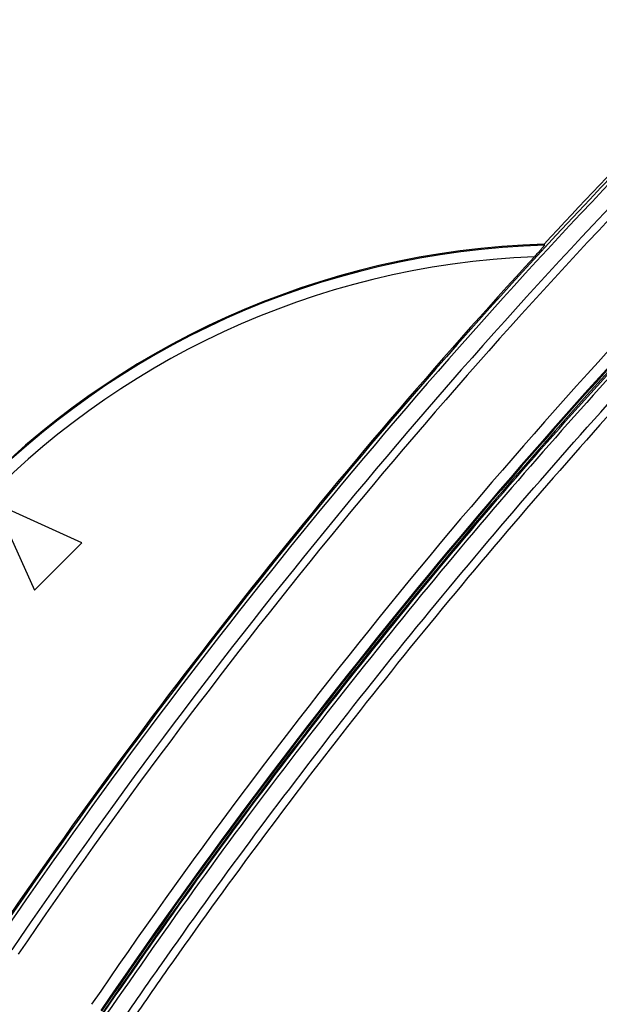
# Paper-space layout 'Surface plate' of a CAD drawing. Header units: millimetres. Extents: x 65420 to 443956, y 26941 to 406945.
# Tile 57 of 71: x 88253 to 90862, y 243284 to 247716. Entities that reach past the tile are written whole.
import ezdxf

# ---------------------------------------------------------------- set-up
doc = ezdxf.new("R2010")
doc.units = ezdxf.units.MM
doc.layers.add('COMPONENT_GEOMETRY', color=7, linetype='Continuous')
doc.styles.add('SLDTEXTSTYLE1', font='TXT', dxfattribs={"width": 0.75})
doc.dimstyles.new('SLDDIMSTYLE2', dxfattribs={"dimtxt": 2500, "dimasz": 165.1, "dimexe": 0, "dimexo": 0.0625, "dimgap": 625, "dimtad": 0, "dimtih": 1, "dimtoh": 1, "dimdec": 0, "dimlfac": 0.02, "dimrnd": 1e-09, "dimzin": 12, "dimdsep": 46, "dimtxsty": 'SLDTEXTSTYLE1', "dimsah": 1, "dimcen": 0.09, "dimadec": 0, "dimazin": 3, "dimtfac": 1, "dimtdec": 3, "dimtofl": 0, "dimtmove": 0, "dimatfit": 3, "dimfxl": 1, "dimfrac": 2, "dimtolj": 1, "dimtzin": 12, "dimarcsym": 0})

# ---------------------------------------------------------------- blocks, each defined once
blk = doc.blocks.new('_D_8')
at = {"layer": 'COMPONENT_GEOMETRY', "color": 7, "ltscale": 50}
for p, q in [((240160.5, 319828.1), (240160.5, 222689.3)), ((82724.7, 240321.4), (82724.7, 222689.3)), ((82724.7, 222848.1), (157748.2, 222848.1)), ((240160.5, 222848.1), (165137, 222848.1))]:
    blk.add_line(p, q, dxfattribs=at)
for points in [[(82724.7, 222848.1), (82889.8, 222822.7), (82889.8, 222873.5)], [(240160.5, 222848.1), (239995.4, 222873.5), (239995.4, 222822.7)]]:
    blk.add_solid(points, dxfattribs=at)
at = {"layer": 'COMPONENT_GEOMETRY', "color": 7, "ltscale": 50, "insert": (157748.2, 224086.4), "char_height": 2500, "attachment_point": 1, "style": 'SLDTEXTSTYLE1'}
blk.add_mtext('3149', dxfattribs=at)

psp = doc.layouts.new('Surface plate')

# ---------------------------------------------------------------- linework, layer by layer
at = {"color": 7, "linetype": 'Continuous', "lineweight": 25, "ltscale": 50}
for p, q in [((90615.9, 246700.62), (90613.91, 246704.99)), ((88532.69, 245360.79), (88143.78, 245537.57)), ((88143.78, 245537.57), (88320.56, 245148.66)), ((88320.56, 245148.66), (88532.69, 245360.79))]:
    psp.add_line(p, q, dxfattribs=at)
at = {"color": 7, "linetype": 'Continuous', "lineweight": 25, "ltscale": 2500}
for centre, radius, start, end in [((90724.72, 242956.63), 8000, 55.999442, 225), ((90724.72, 242956.63), 7925, 57.300908, 225), ((90724.72, 242956.63), 8000, 225, 33.998272), ((90724.72, 242956.63), 7925, 225, 32.699092), ((110464.34, 228366.36), 27024.89, 135.719083, 137.267), ((110464.34, 228366.36), 27012.61, 135.719083, 145.723545), ((110464.34, 228366.36), 26998, 135.719083, 145.723545), ((110464.34, 228366.36), 26922.95, 135.719083, 145.723545), ((110464.34, 228366.36), 26887.6, 135.719083, 145.723545), ((110464.34, 228366.36), 26487.44, 135.719083, 145.723545), ((110464.34, 228366.36), 26437.45, 135.719083, 145.723545), ((110464.34, 228366.36), 26433.07, 135.719083, 145.723545), ((110464.34, 228366.36), 26424.89, 135.719083, 145.723545), ((90724.72, 242956.63), 3750, 91.69334, 358.30666), ((90724.72, 242956.63), 3745.57, 91.6649, 358.3351), ((90724.72, 242956.63), 3695.6, 92.38945, 357.61055), ((110464.34, 228366.36), 27018.78, 137.416438, 145.723545)]:
    psp.add_arc(centre, radius, start, end, dxfattribs=at)
at = {"color": 7, "linetype": 'Continuous', "lineweight": 25, "ltscale": 50}
for points, knots in [([(88631.72, 243246.42), (88770.3, 243445.68), (89047.45, 243844.19), (89483.75, 244427.44), (89934.42, 244999.09), (90390.39, 245545.67), (90850.51, 246068.32), (91235.55, 246484.87), (91472.08, 246729.43), (91550.9, 246810.92)], [0, 0, 0, 0, 0.1582173, 0.3164344, 0.4740122, 0.6315899, 0.7789697, 0.9263494, 1, 1, 1, 1]), ([(91561.59, 246801.25), (91482.75, 246719.74), (91246.15, 246475.12), (90861.01, 246058.47), (90400.77, 245535.69), (89944.68, 244988.99), (89493.88, 244417.22), (89057.48, 243833.85), (88780.26, 243435.25), (88641.65, 243235.96)], [0, 0, 0, 0, 0.0736516, 0.221033, 0.3684144, 0.5259923, 0.6835704, 0.8417851, 1, 1, 1, 1]), ([(88699.37, 243187.68), (88763.53, 243280.66), (88956.08, 243559.7), (89287.83, 244018.04), (89708.81, 244570.97), (90154.29, 245124.98), (90625.69, 245679.21), (91111.86, 246222.3), (91448.7, 246573.36), (91617.11, 246748.89)], [0, 0, 0, 0, 0.0737205, 0.2212406, 0.3687607, 0.5262463, 0.6837317, 0.8418659, 1, 1, 1, 1]), ([(91642.77, 246724.21), (91474.51, 246548.85), (91138.01, 246198.15), (90652.29, 245655.61), (90181.3, 245101.96), (89736.2, 244548.54), (89315.56, 243996.21), (88984.06, 243538.37), (88791.64, 243259.64), (88727.52, 243166.76)], [0, 0, 0, 0, 0.1581334, 0.3162669, 0.473752, 0.6312372, 0.7787579, 0.9262788, 1, 1, 1, 1]), ([(90615.9, 246700.62), (90615.63, 246700.1), (90615.1, 246699.07), (90609.83, 246692.7), (90600.18, 246681.62), (90586.29, 246666.11), (90575.62, 246654.46), (90570.64, 246649.02)], [0, 0, 0, 0, 0.14411942, 0.28759573, 0.48615024, 0.76019816, 1, 1, 1, 1])]:
    psp.add_open_spline(points, degree=3, knots=knots, dxfattribs=at)

# ---------------------------------------------------------------- dimensions: what is measured, and where the dimension line sits
at = {"layer": 'COMPONENT_GEOMETRY', "color": 7, "ltscale": 50}
dim = psp.add_linear_dim(base=(82724.72, 222848.07), p1=(240160.49, 319891.58), p2=(82724.72, 240384.9), dimstyle='SLDDIMSTYLE2', dxfattribs=at)
dim.commit()
dim.dimension.update_dxf_attribs({"geometry": '_D_8', "text_midpoint": (161442.6, 222848.07), "dimtype": 160})

doc.saveas('drawing.dxf')
